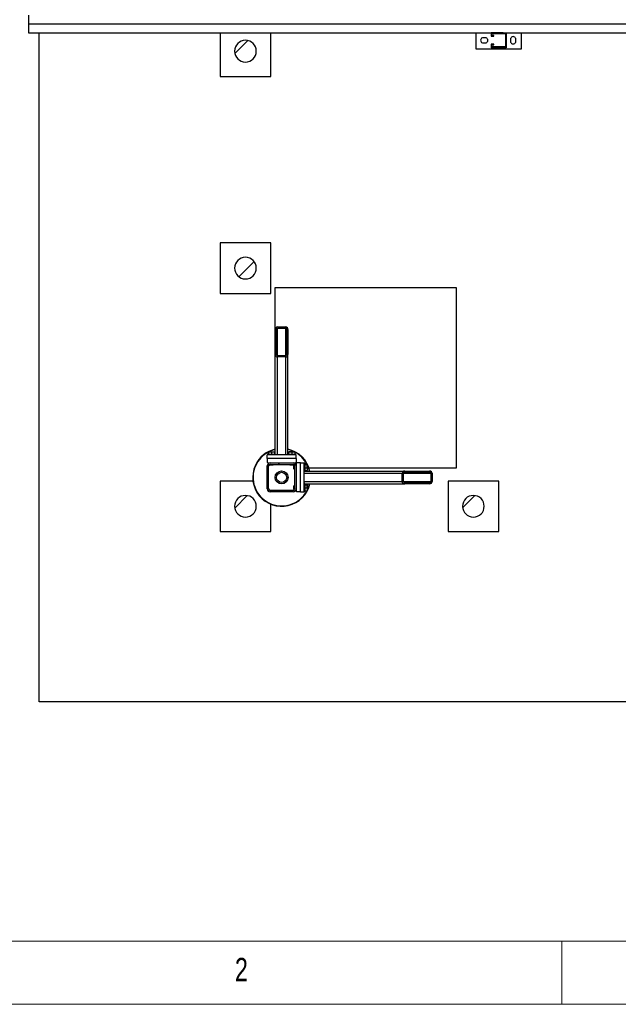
# Model space of a CAD drawing. Header units: millimetres. Extents: x 5 to 589, y 5 to 415.
# Tile 2 of 104: x 54 to 101, y 5 to 83. Entities that reach past the tile are written whole.
import ezdxf

# ---------------------------------------------------------------- set-up
doc = ezdxf.new("R2010")
doc.units = ezdxf.units.MM
doc.layers.add('NOTES', color=6, linetype='Continuous')
doc.layers.add('TRAIT-FINS', color=9, linetype='Continuous')
doc.layers.add('TRAIT-FORT', color=4, linetype='Continuous', lineweight=25)
doc.styles.add('SLDTEXTSTYLE0', font='TXT', dxfattribs={"width": 0.75})

msp = doc.modelspace()

# ---------------------------------------------------------------- hatches: boundary and pattern name
at = {"layer": 'TRAIT-FINS'}
h = msp.add_hatch(dxfattribs=at)
h.set_pattern_fill('ANSI31', color=9, angle=3e-322, style=0)
edge = h.paths.add_edge_path(flags=0)
edge.add_arc((72.00362, 80.33139), 0.85714, 180, 360)
edge.add_arc((72.00362, 80.33139), 0.85714, 0, 180)
h = msp.add_hatch(dxfattribs=at)
h.set_pattern_fill('ANSI31', color=9, angle=3e-322, style=0)
edge = h.paths.add_edge_path(flags=0)
edge.add_arc((72.00362, 63.18853), 0.85714, 180, 360)
edge.add_arc((72.00362, 63.18853), 0.85714, 0, 180)
h = msp.add_hatch(dxfattribs=at)
h.set_pattern_fill('ANSI31', color=9, angle=3e-322, style=0)
edge = h.paths.add_edge_path(flags=0)
edge.add_line((75.36077, 56.36546), (75.36077, 58.32968))
edge.add_ellipse((75.18934, 58.32968), major_axis=(0, 0.2032), ratio=0.84366149, start_angle=270, end_angle=360)
edge.add_line((75.18934, 58.53288), (74.5322, 58.53288))
edge.add_ellipse((74.5322, 58.32968), major_axis=(0, 0.2032), ratio=0.84366149, start_angle=360, end_angle=450)
edge.add_line((74.36077, 58.32968), (74.36077, 56.36546))
edge.add_ellipse((74.5322, 56.36546), major_axis=(0, 0.2032), ratio=0.84366149, start_angle=90, end_angle=180)
edge.add_line((74.5322, 56.16226), (75.18934, 56.16226))
edge.add_ellipse((75.18934, 56.36546), major_axis=(0, 0.2032), ratio=0.84366149, start_angle=180, end_angle=270)
edge = h.paths.add_edge_path(flags=0)
edge.add_line((75.27505, 58.32968), (75.27505, 56.36546))
edge.add_ellipse((75.18934, 56.36546), major_axis=(0, 0.1016), ratio=0.84366149, start_angle=180, end_angle=270, ccw=False)
edge.add_line((75.18934, 56.26386), (74.5322, 56.26386))
edge.add_ellipse((74.5322, 56.36546), major_axis=(0, 0.1016), ratio=0.84366149, start_angle=90, end_angle=179.9999999, ccw=False)
edge.add_line((74.44648, 56.36546), (74.44648, 58.32968))
edge.add_ellipse((74.5322, 58.32968), major_axis=(0, 0.1016), ratio=0.84366149, start_angle=0, end_angle=90, ccw=False)
edge.add_line((74.5322, 58.43128), (75.18934, 58.43128))
edge.add_ellipse((75.18934, 58.32968), major_axis=(0, 0.1016), ratio=0.84366149, start_angle=270, end_angle=360, ccw=False)
h = msp.add_hatch(dxfattribs=at)
h.set_pattern_fill('ANSI31', color=9, angle=3e-322, style=0)
edge = h.paths.add_edge_path(flags=0)
edge.add_arc((73.94648, 45.73031), 0.22857, 180, 270)
edge.add_line((73.94648, 45.50174), (75.77505, 45.50174))
edge.add_arc((75.77505, 45.73031), 0.22857, 270, 360)
edge.add_line((76.00362, 45.73031), (76.00362, 47.55888))
edge.add_arc((75.77505, 47.55888), 0.22857, 0, 90)
edge.add_line((75.77505, 47.78746), (73.94648, 47.78746))
edge.add_arc((73.94648, 47.55888), 0.22857, 90, 180)
edge.add_line((73.71791, 47.55888), (73.71791, 45.73031))
edge = h.paths.add_edge_path(flags=0)
edge.add_line((75.77505, 45.61603), (73.94648, 45.61603))
edge.add_arc((73.94648, 45.73031), 0.11429, 180, 270, ccw=False)
edge.add_line((73.8322, 45.73031), (73.8322, 47.55888))
edge.add_arc((73.94648, 47.55888), 0.11429, 90, 180, ccw=False)
edge.add_line((73.94648, 47.67317), (75.77505, 47.67317))
edge.add_arc((75.77505, 47.55888), 0.11429, 0, 90, ccw=False)
edge.add_line((75.88934, 47.55888), (75.88934, 45.73031))
edge.add_arc((75.77505, 45.73031), 0.11429, 270, 360, ccw=False)
h = msp.add_hatch(dxfattribs=at)
h.set_pattern_fill('ANSI31', color=9, angle=3e-322, style=0)
edge = h.paths.add_edge_path(flags=0)
edge.add_line((84.58163, 46.1446), (86.54585, 46.1446))
edge.add_ellipse((86.54585, 46.31603), major_axis=(0.2032, 0), ratio=0.84366149, start_angle=270, end_angle=360)
edge.add_line((86.74905, 46.31603), (86.74905, 46.97317))
edge.add_ellipse((86.54585, 46.97317), major_axis=(0.2032, 0), ratio=0.84366149, start_angle=360, end_angle=450)
edge.add_line((86.54585, 47.1446), (84.58163, 47.1446))
edge.add_ellipse((84.58163, 46.97317), major_axis=(0.2032, 0), ratio=0.84366149, start_angle=90, end_angle=180)
edge.add_line((84.37843, 46.97317), (84.37843, 46.31603))
edge.add_ellipse((84.58163, 46.31603), major_axis=(0.2032, 0), ratio=0.84366149, start_angle=180, end_angle=270)
edge = h.paths.add_edge_path(flags=0)
edge.add_line((86.54585, 46.23031), (84.58163, 46.23031))
edge.add_ellipse((84.58163, 46.31603), major_axis=(0.1016, 0), ratio=0.84366149, start_angle=180, end_angle=270, ccw=False)
edge.add_line((84.48003, 46.31603), (84.48003, 46.97317))
edge.add_ellipse((84.58163, 46.97317), major_axis=(0.1016, 0), ratio=0.84366149, start_angle=90, end_angle=179.9999999, ccw=False)
edge.add_line((84.58163, 47.05888), (86.54585, 47.05888))
edge.add_ellipse((86.54585, 46.97317), major_axis=(0.1016, 0), ratio=0.84366149, start_angle=0, end_angle=90, ccw=False)
edge.add_line((86.64745, 46.97317), (86.64745, 46.31603))
edge.add_ellipse((86.54585, 46.31603), major_axis=(0.1016, 0), ratio=0.84366149, start_angle=270, end_angle=360, ccw=False)
h = msp.add_hatch(dxfattribs=at)
h.set_pattern_fill('ANSI31', color=9, angle=3e-322, style=0)
edge = h.paths.add_edge_path(flags=0)
edge.add_arc((72.00362, 44.35888), 0.85714, 180, 360)
edge.add_arc((72.00362, 44.35888), 0.85714, 0, 180)
h = msp.add_hatch(dxfattribs=at)
h.set_pattern_fill('ANSI31', color=9, angle=3e-322, style=0)
edge = h.paths.add_edge_path(flags=0)
edge.add_arc((90.00362, 44.35888), 0.85714, 180, 360)
edge.add_arc((90.00362, 44.35888), 0.85714, 0, 180)

# ---------------------------------------------------------------- linework, layer by layer
at = {"color": 7, "linetype": 'Continuous', "lineweight": 18}
for p, q in [((10, 10), (584, 10)), ((97, 10), (97, 5)), ((5, 5), (589, 5))]:
    msp.add_line(p, q, dxfattribs=at)
at = {"layer": 'TRAIT-FORT', "color": 4, "linetype": 'Continuous', "lineweight": 25}
for p, q in [((54.8651, 83.16368), (54.8651, 82.47425)), ((54.8651, 82.47425), (54.8651, 81.78482)), ((193.38934, 82.47425), (54.8651, 82.47425)), ((54.8651, 81.78482), (91.41362, 81.78482)), ((55.71791, 28.90282), (55.71791, 81.78482)), ((70.00362, 81.78482), (70.00362, 78.33139)), ((74.00362, 78.33139), (74.00362, 81.78482)), ((90.21791, 80.48053), (90.21791, 81.78482)), ((91.65648, 81.78482), (91.41362, 81.78482)), ((91.41362, 81.78482), (91.41362, 81.51339)), ((91.47077, 81.72768), (92.53648, 81.72768)), ((91.47077, 81.57053), (91.47077, 81.72768)), ((91.65648, 81.78482), (92.35077, 81.78482)), ((91.65648, 81.78482), (91.67362, 81.76768)), ((92.33362, 81.76768), (91.67362, 81.76768)), ((92.35077, 81.78482), (92.33362, 81.76768)), ((92.35077, 81.78482), (92.59362, 81.78482)), ((92.53648, 81.72768), (92.53648, 80.66196)), ((92.59362, 81.78482), (177.12791, 81.78482)), ((92.59362, 81.78482), (92.59362, 80.60482)), ((93.78934, 81.78482), (93.78934, 80.48053)), ((91.00362, 81.39482), (90.71791, 81.39482)), ((90.71791, 80.99482), (91.00362, 80.99482)), ((91.41362, 81.51339), (91.62791, 81.51339)), ((91.62791, 81.57053), (91.47077, 81.57053)), ((91.62791, 81.51339), (91.62791, 81.57053)), ((92.94648, 81.33768), (92.94648, 81.05196)), ((93.34648, 81.05196), (93.34648, 81.33768)), ((93.78934, 80.48053), (90.21791, 80.48053)), ((91.62791, 80.87625), (91.41362, 80.87625)), ((91.41362, 80.87625), (91.41362, 80.60482)), ((91.41362, 80.60482), (91.65648, 80.60482)), ((91.47077, 80.81911), (91.62791, 80.81911)), ((91.47077, 80.66196), (91.47077, 80.81911)), ((92.53648, 80.66196), (91.47077, 80.66196)), ((91.62791, 80.81911), (91.62791, 80.87625)), ((91.67362, 80.62196), (91.65648, 80.60482)), ((91.67362, 80.62196), (92.33362, 80.62196)), ((92.33362, 80.62196), (92.35077, 80.60482)), ((92.59362, 80.60482), (92.35077, 80.60482)), ((70.00362, 78.33139), (74.00362, 78.33139)), ((74.00362, 65.18853), (70.00362, 65.18853)), ((70.00362, 65.18853), (70.00362, 61.18853)), ((74.00362, 61.18853), (74.00362, 65.18853)), ((74.35921, 48.8746), (74.35921, 61.65989)), ((74.35921, 61.65989), (88.64492, 61.65989)), ((88.64492, 61.65989), (88.64492, 47.37418)), ((70.00362, 61.18853), (74.00362, 61.18853)), ((74.5322, 58.53288), (75.18934, 58.53288)), ((74.5322, 58.43128), (75.18934, 58.43128)), ((74.5322, 56.26386), (74.5322, 58.43128)), ((75.18934, 56.26386), (75.18934, 58.43128)), ((74.36077, 56.36546), (74.36077, 58.32968)), ((74.44648, 56.36546), (74.44648, 58.32968)), ((75.27505, 58.32968), (75.27505, 56.36546)), ((75.36077, 58.32968), (75.36077, 56.36546)), ((74.36077, 48.47317), (74.36077, 56.36546)), ((75.18934, 56.26386), (74.5322, 56.26386)), ((75.18934, 56.16226), (74.5322, 56.16226)), ((74.5322, 48.41603), (74.5322, 56.16226)), ((75.18934, 48.41603), (75.18934, 56.16226)), ((75.36077, 48.47317), (75.36077, 56.36546)), ((76.00362, 48.41603), (73.71791, 48.41603)), ((73.71791, 48.13031), (73.71791, 48.41603)), ((73.74648, 48.47317), (73.74648, 48.41603)), ((73.74648, 48.47317), (74.35108, 48.47317)), ((73.80245, 48.47317), (73.80245, 48.64447)), ((73.83005, 48.67317), (73.81604, 48.66508)), ((73.83005, 48.67317), (74.29148, 48.67317)), ((73.83708, 48.47317), (73.83708, 48.64447)), ((74.0954, 48.47317), (74.0954, 48.64447)), ((74.3055, 48.66508), (74.29148, 48.67317)), ((74.31908, 48.47317), (74.31908, 48.64447)), ((74.35108, 48.47317), (74.37505, 48.47317)), ((74.37505, 48.41603), (74.37505, 48.47317)), ((75.34648, 48.47317), (75.34648, 48.41603)), ((75.34648, 48.47317), (75.95108, 48.47317)), ((75.40245, 48.47317), (75.40245, 48.64447)), ((75.43005, 48.67317), (75.41604, 48.66508)), ((75.43005, 48.67317), (75.89148, 48.67317)), ((75.43708, 48.47317), (75.43708, 48.64447)), ((75.6954, 48.47317), (75.6954, 48.64447)), ((75.9055, 48.66508), (75.89148, 48.67317)), ((75.91908, 48.47317), (75.91908, 48.64447)), ((75.95108, 48.47317), (75.97505, 48.47317)), ((75.97505, 48.41603), (75.97505, 48.47317)), ((76.00362, 48.13031), (76.00362, 48.41603)), ((76.00362, 48.13031), (73.71791, 48.13031)), ((73.71791, 48.13031), (73.71791, 47.8446)), ((73.71791, 47.8446), (73.77505, 47.78746)), ((73.71791, 45.73031), (73.71791, 47.55888)), ((73.77505, 47.78746), (73.94648, 47.78746)), ((73.8322, 45.73031), (73.8322, 47.55888)), ((73.91791, 47.78746), (73.91791, 47.78566)), ((73.91791, 47.66954), (73.91791, 47.63603)), ((73.91791, 47.63603), (73.93791, 47.61603)), ((73.91791, 47.63603), (74.20362, 47.63603)), ((74.18362, 47.61603), (73.93791, 47.61603)), ((73.94648, 47.78746), (75.77505, 47.78746)), ((73.94648, 47.67317), (75.77505, 47.67317)), ((74.18362, 47.61603), (74.20362, 47.63603)), ((74.20362, 47.63603), (74.20362, 47.67317)), ((75.51791, 47.67317), (75.51791, 47.63603)), ((75.51791, 47.63603), (75.53791, 47.61603)), ((75.51791, 47.63603), (75.80362, 47.63603)), ((75.78362, 47.61603), (75.53791, 47.61603)), ((75.77505, 47.78746), (75.94648, 47.78746)), ((75.78362, 47.61603), (75.80362, 47.63603)), ((75.80362, 47.78566), (75.80362, 47.78746)), ((75.80362, 47.63603), (75.80362, 47.66954)), ((75.8522, 47.58746), (75.8322, 47.56746)), ((75.8322, 47.32174), (75.8322, 47.56746)), ((75.88571, 47.58746), (75.8522, 47.58746)), ((75.8522, 47.58746), (75.8522, 47.30174)), ((75.88934, 47.55888), (75.88934, 45.73031)), ((75.94648, 47.78746), (76.00362, 47.8446)), ((76.00362, 47.58746), (76.00183, 47.58746)), ((76.00362, 48.13031), (76.00362, 47.8446)), ((76.06077, 47.78746), (76.00362, 47.73031)), ((76.00362, 47.73031), (76.00362, 47.55888)), ((76.00362, 47.55888), (76.00362, 45.73031)), ((76.34648, 47.78746), (76.06077, 47.78746)), ((76.34648, 45.50174), (76.34648, 47.78746)), ((76.34648, 47.78746), (76.6322, 47.78746)), ((76.6322, 45.50174), (76.6322, 47.78746)), ((76.68934, 47.75888), (76.6322, 47.75888)), ((76.68934, 47.75888), (76.68934, 47.15428)), ((76.68934, 47.70291), (76.86064, 47.70291)), ((76.68934, 47.66828), (76.86064, 47.66828)), ((76.88934, 47.67531), (76.88125, 47.68933)), ((76.88934, 47.67531), (76.88934, 47.21388)), ((75.8322, 47.32174), (75.8522, 47.30174)), ((75.8522, 47.30174), (75.88934, 47.30174)), ((76.6322, 47.13031), (76.68934, 47.13031)), ((76.6322, 46.97317), (84.37843, 46.97317)), ((76.68934, 47.40997), (76.86064, 47.40997)), ((76.68934, 47.18628), (76.86064, 47.18628)), ((76.68934, 47.15428), (76.68934, 47.13031)), ((76.68934, 47.1446), (84.58163, 47.1446)), ((76.88125, 47.19987), (76.88934, 47.21388)), ((88.64492, 47.37418), (77.02692, 47.37418)), ((84.37843, 46.31603), (84.37843, 46.97317)), ((84.48003, 46.31603), (84.48003, 46.97317)), ((84.48003, 46.97317), (86.64745, 46.97317)), ((84.58163, 47.1446), (86.54585, 47.1446)), ((84.58163, 47.05888), (86.54585, 47.05888)), ((86.64745, 46.97317), (86.64745, 46.31603)), ((86.74905, 46.97317), (86.74905, 46.31603)), ((72.59708, 46.35888), (70.00362, 46.35888)), ((70.00362, 46.35888), (70.00362, 42.35888)), ((75.8522, 45.98746), (75.8322, 45.96746)), ((75.8322, 45.72174), (75.8322, 45.96746)), ((75.88934, 45.98746), (75.8522, 45.98746)), ((75.8522, 45.98746), (75.8522, 45.70174)), ((76.6322, 46.31603), (84.37843, 46.31603)), ((76.68934, 46.15888), (76.6322, 46.15888)), ((76.68934, 46.15888), (76.68934, 45.55428)), ((76.68934, 46.1446), (84.58163, 46.1446)), ((76.68934, 46.10291), (76.86064, 46.10291)), ((76.68934, 46.06828), (76.86064, 46.06828)), ((76.88934, 46.07531), (76.88125, 46.08933)), ((76.88934, 46.07531), (76.88934, 45.61388)), ((84.48003, 46.31603), (86.64745, 46.31603)), ((86.54585, 46.23031), (84.58163, 46.23031)), ((86.54585, 46.1446), (84.58163, 46.1446)), ((88.00362, 46.35888), (88.00362, 42.35888)), ((92.00362, 46.35888), (88.00362, 46.35888)), ((92.00362, 42.35888), (92.00362, 46.35888)), ((75.77505, 45.61603), (73.94648, 45.61603)), ((75.77505, 45.50174), (73.94648, 45.50174)), ((75.8322, 45.72174), (75.8522, 45.70174)), ((75.8522, 45.70174), (75.88571, 45.70174)), ((76.00183, 45.70174), (76.00362, 45.70174)), ((76.00362, 45.73031), (76.00362, 45.55888)), ((76.00362, 45.55888), (76.06077, 45.50174)), ((76.34648, 45.50174), (76.06077, 45.50174)), ((76.34648, 45.50174), (76.6322, 45.50174)), ((76.6322, 45.53031), (76.68934, 45.53031)), ((76.68934, 45.80997), (76.86064, 45.80997)), ((76.68934, 45.58628), (76.86064, 45.58628)), ((76.68934, 45.55428), (76.68934, 45.53031)), ((76.88125, 45.59987), (76.88934, 45.61388)), ((74.00362, 42.35888), (74.00362, 44.52995)), ((70.00362, 42.35888), (74.00362, 42.35888)), ((88.00362, 42.35888), (92.00362, 42.35888)), ((278.57505, 28.90282), (55.71791, 28.90282))]:
    msp.add_line(p, q, dxfattribs=at)
for radius in [0.51429, 0.4]:
    msp.add_circle((74.86077, 46.6446), radius, dxfattribs=at)
for centre, radius, start, end in [((72.00362, 80.33139), 0.85714, 0, 180), ((90.78648, 81.19482), 0.21143, 108.9246444, 180), ((90.78648, 81.19482), 0.21143, 180, 251.0753556), ((90.93505, 81.19482), 0.21143, 288.9246444, 71.0753556), ((93.14648, 81.26911), 0.21143, 18.9246444, 161.0753556), ((93.14648, 81.12053), 0.21143, 198.9246444, 341.0753556), ((72.00362, 80.33139), 0.85714, 180, 360), ((72.00362, 63.18853), 0.85714, 0, 180), ((72.00362, 63.18853), 0.85714, 180, 360), ((74.86077, 46.6446), 2.28571, 102.6757261, 155.3258104), ((74.86077, 46.6446), 2.25714, 117.9611746, 155.3258104), ((74.86077, 46.6446), 2.25714, 102.7982661, 116.0078239), ((74.86077, 46.6446), 2.28571, 12.6356251, 77.3643749), ((74.86077, 46.6446), 2.25714, 63.9921761, 77.2017339), ((74.86077, 46.6446), 2.25714, 27.9611746, 62.0388254), ((74.86077, 46.6446), 2.28571, 155.3258104, 347.3643749), ((74.86077, 46.6446), 2.25714, 155.3258104, 332.0388254), ((73.94648, 47.55888), 0.22857, 90, 180), ((73.94648, 47.55888), 0.11429, 90, 180), ((75.77505, 47.55888), 0.22857, 0, 90), ((75.77505, 47.55888), 0.11429, 0, 90), ((74.86077, 46.6446), 2.25714, 12.7982661, 26.0078239), ((74.86077, 46.6446), 2.25714, 333.9921761, 347.2017339), ((72.00362, 44.35888), 0.85714, 0, 180), ((73.94648, 45.73031), 0.22857, 180, 270), ((73.94648, 45.73031), 0.11429, 180, 270), ((75.77505, 45.73031), 0.22857, 270, 0), ((75.77505, 45.73031), 0.11429, 270, 0), ((90.00362, 44.35888), 0.85714, 0, 180), ((72.00362, 44.35888), 0.85714, 180, 360), ((90.00362, 44.35888), 0.85714, 180, 360)]:
    msp.add_arc(centre, radius, start, end, dxfattribs=at)
for centre, major_axis, start_param, end_param in [((74.5322, 58.32968), (0, 0.2032), 0, 1.57079633), ((74.5322, 58.32968), (0, 0.1016), 0, 1.57079633), ((75.18934, 58.32968), (0, 0.2032), 4.71238898, 6.28318531), ((75.18934, 58.32968), (0, 0.1016), 4.71238898, 6.28318531), ((74.5322, 56.36546), (0, 0.2032), 1.57079633, 3.14159265), ((74.5322, 56.36546), (0, 0.1016), 1.57079633, 3.14159265), ((75.18934, 56.36546), (0, 0.2032), 3.14159265, 4.71238898), ((75.18934, 56.36546), (0, 0.1016), 3.14159265, 4.71238898), ((84.58163, 46.97317), (0.2032, 0), 1.57079633, 3.14159265), ((84.58163, 46.97317), (0.1016, 0), 1.57079633, 3.14159265), ((86.54585, 46.97317), (0.2032, 0), 0, 1.57079633), ((86.54585, 46.97317), (0.1016, 0), 0, 1.57079633), ((84.58163, 46.31603), (0.2032, 0), 3.14159265, 4.71238898), ((84.58163, 46.31603), (0.1016, 0), 3.14159265, 4.71238898), ((86.54585, 46.31603), (0.2032, 0), 4.71238898, 6.28318531), ((86.54585, 46.31603), (0.1016, 0), 4.71238898, 6.28318531)]:
    msp.add_ellipse(centre, major_axis=major_axis, ratio=0.84366149, start_param=start_param, end_param=end_param, dxfattribs=at)
for points, knots in [([(73.80245, 48.64447), (73.80686, 48.65315), (73.81415, 48.6675), (73.82472, 48.66617), (73.83183, 48.6562), (73.83592, 48.64707), (73.83708, 48.64447)], [0, 0, 0, 0, 0.38554949, 0.63764185, 0.89654625, 1, 1, 1, 1]), ([(74.0954, 48.64447), (74.07298, 48.65073), (74.02765, 48.6634), (73.9605, 48.66803), (73.8963, 48.66123), (73.85694, 48.65009), (73.83708, 48.64447)], [0, 0, 0, 0, 0.264604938, 0.534947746, 0.765343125, 1, 1, 1, 1]), ([(74.0954, 48.64447), (74.11481, 48.65073), (74.15406, 48.6634), (74.21221, 48.66803), (74.2678, 48.66123), (74.30188, 48.65009), (74.31908, 48.64447)], [0, 0, 0, 0, 0.26460494, 0.53494775, 0.76534313, 1, 1, 1, 1]), ([(74.30546, 48.66442), (74.30585, 48.66442), (74.30926, 48.66444), (74.31382, 48.65594), (74.31791, 48.64702), (74.31908, 48.64447)], [0, 0, 0, 0, 0.08223706, 0.73797741, 1, 1, 1, 1]), ([(75.40245, 48.64447), (75.40686, 48.65315), (75.41415, 48.6675), (75.42472, 48.66617), (75.43183, 48.6562), (75.43592, 48.64707), (75.43708, 48.64447)], [0, 0, 0, 0, 0.38554949, 0.63764185, 0.89654625, 1, 1, 1, 1]), ([(75.6954, 48.64447), (75.67298, 48.65073), (75.62765, 48.6634), (75.5605, 48.66803), (75.4963, 48.66123), (75.45694, 48.65009), (75.43708, 48.64447)], [0, 0, 0, 0, 0.264604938, 0.534947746, 0.765343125, 1, 1, 1, 1]), ([(75.6954, 48.64447), (75.71481, 48.65073), (75.75406, 48.6634), (75.81221, 48.66803), (75.8678, 48.66123), (75.90188, 48.65009), (75.91908, 48.64447)], [0, 0, 0, 0, 0.26460494, 0.53494775, 0.76534313, 1, 1, 1, 1]), ([(75.90546, 48.66442), (75.90585, 48.66442), (75.90926, 48.66444), (75.91382, 48.65594), (75.91791, 48.64702), (75.91908, 48.64447)], [0, 0, 0, 0, 0.08223706, 0.73797741, 1, 1, 1, 1]), ([(76.86064, 47.70291), (76.86931, 47.69851), (76.88367, 47.69122), (76.88234, 47.68065), (76.87237, 47.67354), (76.86324, 47.66945), (76.86064, 47.66828)], [0, 0, 0, 0, 0.38554949, 0.63764185, 0.89654625, 1, 1, 1, 1]), ([(76.86064, 47.40997), (76.8669, 47.43239), (76.87957, 47.47771), (76.8842, 47.54487), (76.8774, 47.60907), (76.86626, 47.64842), (76.86064, 47.66828)], [0, 0, 0, 0, 0.26460494, 0.53494775, 0.76534313, 1, 1, 1, 1]), ([(76.86064, 47.40997), (76.8669, 47.39055), (76.87957, 47.3513), (76.8842, 47.29315), (76.8774, 47.23756), (76.86626, 47.20348), (76.86064, 47.18628)], [0, 0, 0, 0, 0.26460494, 0.53494775, 0.76534313, 1, 1, 1, 1]), ([(76.88059, 47.1999), (76.88059, 47.19952), (76.8806, 47.19611), (76.87211, 47.19154), (76.86318, 47.18745), (76.86064, 47.18628)], [0, 0, 0, 0, 0.08223706, 0.73797741, 1, 1, 1, 1]), ([(76.86064, 46.10291), (76.86931, 46.09851), (76.88367, 46.09122), (76.88234, 46.08065), (76.87237, 46.07354), (76.86324, 46.06945), (76.86064, 46.06828)], [0, 0, 0, 0, 0.38554949, 0.63764185, 0.89654625, 1, 1, 1, 1]), ([(76.86064, 45.80997), (76.8669, 45.83239), (76.87957, 45.87771), (76.8842, 45.94487), (76.8774, 46.00907), (76.86626, 46.04842), (76.86064, 46.06828)], [0, 0, 0, 0, 0.26460494, 0.53494775, 0.76534313, 1, 1, 1, 1]), ([(76.86064, 45.80997), (76.8669, 45.79055), (76.87957, 45.7513), (76.8842, 45.69315), (76.8774, 45.63756), (76.86626, 45.60348), (76.86064, 45.58628)], [0, 0, 0, 0, 0.26460494, 0.53494775, 0.76534313, 1, 1, 1, 1]), ([(76.88059, 45.5999), (76.88059, 45.59952), (76.8806, 45.59611), (76.87211, 45.59154), (76.86318, 45.58745), (76.86064, 45.58628)], [0, 0, 0, 0, 0.08223706, 0.73797741, 1, 1, 1, 1])]:
    msp.add_open_spline(points, degree=3, knots=knots, dxfattribs=at)

# ---------------------------------------------------------------- texts
at = {"layer": 'NOTES', "color": 211, "insert": (71.16667, 8.66802), "char_height": 1.85208, "attachment_point": 1, "style": 'SLDTEXTSTYLE0'}
msp.add_mtext('2', dxfattribs=at)

doc.saveas('drawing.dxf')
